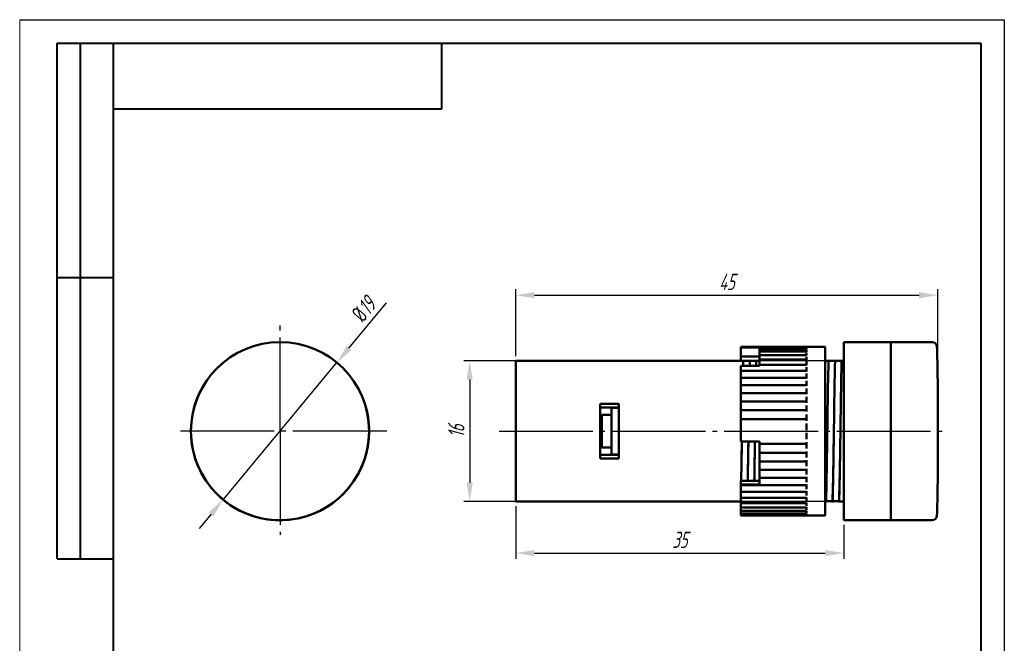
# Model space of a CAD drawing. Header units: millimetres. Extents: x 2381 to 2591, y 1129 to 1426.
# Tile 2 of 2: x 2381 to 2591, y 1293 to 1426. Entities that reach past the tile are written whole.
import ezdxf

# ---------------------------------------------------------------- set-up
doc = ezdxf.new("R2010")
doc.units = ezdxf.units.MM
doc.linetypes.add('ГОСТ 2.303 5', pattern=[24, 20, -1.5, 1, -1.5])
for name, color, linetype, lineweight in [('Оси', 1, 'ГОСТ 2.303 5', 25), ('Основной', 5, 'Continuous', 50), ('РАЗМЕРЫ', 7, 'Continuous', 25), ('ФОРМАТ', 7, 'Continuous', 25)]:
    doc.layers.add(name, color=color, linetype=linetype, lineweight=lineweight)
doc.styles.add('GOST', font='Gost.shx', dxfattribs={"width": 0.8, "oblique": 15, "height": 3.5})
doc.dimstyles.get("Standard").update_dxf_attribs({"dimtxt": 3.5, "dimasz": 4, "dimexe": 1.25, "dimexo": 1, "dimgap": 1, "dimtad": 1, "dimdec": 1, "dimrnd": 0.5, "dimtxsty": 'GOST', "dimcen": 0, "dimclrd": 256, "dimclre": 256, "dimclrt": 7, "dimadec": 0, "dimazin": 2, "dimtfac": 1, "dimtdec": 1, "dimtmove": 2, "dimatfit": 1, "dimfxl": 0, "dimtolj": 1, "dimtzin": 0, "dimlwd": -1, "dimlwe": -1, "dimarcsym": 0})

# ---------------------------------------------------------------- blocks, each defined once
blk = doc.blocks.new('*D259')
at = {"layer": 'Defpoints', "color": 0}
for p in [(2448.46, 1352.59), (2424.19, 1323.36)]:
    blk.add_point(p, dxfattribs=at)
at = {"layer": 'РАЗМЕРЫ'}
for p, q in [((2451.02, 1355.67), (2459.07, 1365.37)), ((2424.19, 1323.36), (2448.46, 1352.59)), ((2421.64, 1320.28), (2419.08, 1317.2))]:
    blk.add_line(p, q, dxfattribs=at)
for points in [[(2450.5, 1356.1), (2451.53, 1355.25), (2448.46, 1352.59)], [(2422.15, 1319.85), (2421.12, 1320.7), (2424.19, 1323.36)]]:
    blk.add_solid(points, dxfattribs=at)
at = {"layer": 'РАЗМЕРЫ', "color": 7, "insert": (2454.19, 1363.96), "char_height": 3.5, "attachment_point": 5, "rotation": 50.3049, "style": 'GOST'}
blk.add_mtext('\\A1;{\\Q0;%%c}19', dxfattribs=at)
blk = doc.blocks.new('*D261')
at = {"layer": 'Defpoints', "color": 0}
for p in [(2576.64, 1366.98), (2486.6, 1352.98), (2576.64, 1339.99)]:
    blk.add_point(p, dxfattribs=at)
at = {"layer": 'РАЗМЕРЫ'}
for p, q in [((2486.6, 1353.98), (2486.6, 1368.23)), ((2576.64, 1340.99), (2576.64, 1368.23)), ((2490.6, 1366.98), (2572.64, 1366.98))]:
    blk.add_line(p, q, dxfattribs=at)
for points in [[(2490.6, 1367.64), (2490.6, 1366.31), (2486.6, 1366.98)], [(2572.64, 1366.31), (2572.64, 1367.64), (2576.64, 1366.98)]]:
    blk.add_solid(points, dxfattribs=at)
at = {"layer": 'РАЗМЕРЫ', "color": 7, "insert": (2531.62, 1369.8), "char_height": 3.5, "attachment_point": 5, "style": 'GOST'}
blk.add_mtext('\\A1;45', dxfattribs=at)
blk = doc.blocks.new('*D263')
at = {"layer": 'Defpoints', "color": 0}
for p in [(2486.6, 1322.98), (2556.6, 1318.98), (2556.6, 1311.98)]:
    blk.add_point(p, dxfattribs=at)
at = {"layer": 'РАЗМЕРЫ'}
for p, q in [((2486.6, 1321.98), (2486.6, 1310.73)), ((2556.6, 1317.98), (2556.6, 1310.73)), ((2490.6, 1311.98), (2552.6, 1311.98))]:
    blk.add_line(p, q, dxfattribs=at)
for points in [[(2490.6, 1312.64), (2490.6, 1311.31), (2486.6, 1311.98)], [(2552.6, 1311.31), (2552.6, 1312.64), (2556.6, 1311.98)]]:
    blk.add_solid(points, dxfattribs=at)
at = {"layer": 'РАЗМЕРЫ', "color": 7, "insert": (2521.6, 1314.8), "char_height": 3.5, "attachment_point": 5, "style": 'GOST'}
blk.add_mtext('\\A1;35', dxfattribs=at)
blk = doc.blocks.new('*D307')
at = {"layer": 'Defpoints', "color": 0}
for p in [(2556.6, 1352.98), (2476.78, 1322.98), (2556.6, 1322.98)]:
    blk.add_point(p, dxfattribs=at)
at = {"layer": 'РАЗМЕРЫ'}
for p, q in [((2555.6, 1352.98), (2475.53, 1352.98)), ((2476.78, 1348.98), (2476.78, 1326.98)), ((2555.6, 1322.98), (2475.53, 1322.98))]:
    blk.add_line(p, q, dxfattribs=at)
for points in [[(2477.44, 1348.98), (2476.11, 1348.98), (2476.78, 1352.98)], [(2476.11, 1326.98), (2477.44, 1326.98), (2476.78, 1322.98)]]:
    blk.add_solid(points, dxfattribs=at)
at = {"layer": 'РАЗМЕРЫ', "color": 7, "insert": (2473.93, 1337.98), "char_height": 3.5, "attachment_point": 5, "rotation": 90, "style": 'GOST'}
blk.add_mtext('\\A1;16', dxfattribs=at)

msp = doc.modelspace()

# ---------------------------------------------------------------- linework, layer by layer
at = {"layer": 'Оси'}
for p, q in [((2436.33, 1337.98), (2436.33, 1361.54)), ((2459.08, 1337.98), (2414.24, 1337.98)), ((2436.33, 1337.98), (2436.33, 1315.87)), ((2483.08, 1337.98), (2579.07, 1337.98))]:
    msp.add_line(p, q, dxfattribs=at)
at = {"layer": 'Основной'}
for p, q in [((2566.6, 1356.98), (2556.6, 1356.98)), ((2556.6, 1356.98), (2556.6, 1318.98)), ((2575.44, 1356.98), (2566.6, 1356.98)), ((2566.6, 1353.43), (2566.6, 1356.98)), ((2566.6, 1356.98), (2566.6, 1318.98)), ((2534.6, 1355.97), (2534.6, 1355.95)), ((2548.6, 1355.97), (2534.6, 1355.97)), ((2534.6, 1355.84), (2534.6, 1355.95)), ((2548.6, 1355.84), (2534.6, 1355.84)), ((2538.6, 1355.84), (2534.6, 1355.84)), ((2534.6, 1353.92), (2534.6, 1355.84)), ((2538.6, 1355.84), (2538.6, 1355.75)), ((2538.6, 1355.84), (2538.6, 1355.84)), ((2538.6, 1355.49), (2538.6, 1355.75)), ((2548.6, 1355.49), (2538.6, 1355.49)), ((2538.6, 1355.48), (2538.6, 1355.49)), ((2538.6, 1355.48), (2538.6, 1355.33)), ((2538.6, 1354.94), (2538.6, 1355.33)), ((2548.6, 1354.94), (2538.6, 1354.94)), ((2538.6, 1354.92), (2538.6, 1354.94)), ((2538.6, 1354.92), (2538.6, 1354.7)), ((2538.6, 1354.21), (2538.6, 1354.7)), ((2552.6, 1355.98), (2548.6, 1355.98)), ((2548.6, 1355.97), (2548.6, 1355.98)), ((2548.6, 1355.84), (2548.6, 1355.95)), ((2548.6, 1355.48), (2548.6, 1355.75)), ((2548.6, 1354.92), (2548.6, 1355.33)), ((2548.6, 1354.15), (2548.6, 1354.7)), ((2552.6, 1355.98), (2552.6, 1319.98)), ((2534.6, 1352.98), (2486.6, 1352.98)), ((2486.6, 1337.98), (2486.6, 1352.98)), ((2534.6, 1352.98), (2534.6, 1353.92)), ((2534.6, 1353.92), (2538.6, 1353.92)), ((2535.13, 1352.98), (2534.6, 1352.98)), ((2535.33, 1352.98), (2535.13, 1352.98)), ((2536.53, 1352.98), (2535.4, 1352.98)), ((2536.73, 1352.98), (2536.53, 1352.98)), ((2537.93, 1352.98), (2536.8, 1352.98)), ((2538.13, 1352.98), (2537.93, 1352.98)), ((2538.6, 1352.98), (2538.2, 1352.98)), ((2538.6, 1354.19), (2538.6, 1354.21)), ((2548.6, 1354.19), (2538.6, 1354.19)), ((2538.6, 1354.15), (2538.6, 1354.19)), ((2538.6, 1354.15), (2538.6, 1353.86)), ((2538.6, 1353.35), (2538.6, 1353.86)), ((2538.6, 1353.24), (2538.6, 1353.35)), ((2548.6, 1353.24), (2538.6, 1353.24)), ((2538.6, 1353.18), (2538.6, 1353.24)), ((2538.6, 1353.18), (2538.6, 1352.83)), ((2538.6, 1352.31), (2538.6, 1352.83)), ((2548.6, 1353.18), (2548.6, 1353.86)), ((2548.6, 1352.03), (2548.6, 1352.83)), ((2553.33, 1352.98), (2552.6, 1352.98)), ((2553.53, 1352.98), (2553.33, 1352.98)), ((2554.73, 1352.98), (2553.6, 1352.98)), ((2554.93, 1352.98), (2554.73, 1352.98)), ((2556.13, 1352.98), (2555, 1352.98)), ((2556.6, 1352.98), (2556.13, 1352.98)), ((2566.6, 1318.98), (2566.6, 1353.43)), ((2534.6, 1351.92), (2534.6, 1351.63)), ((2538.6, 1351.92), (2534.6, 1351.92)), ((2534.6, 1351.09), (2534.6, 1351.63)), ((2534.6, 1351.09), (2534.6, 1350.82)), ((2548.6, 1350.82), (2534.6, 1350.82)), ((2534.6, 1350.7), (2534.6, 1350.82)), ((2534.6, 1350.7), (2534.6, 1350.25)), ((2538.6, 1352.11), (2538.6, 1352.31)), ((2548.6, 1352.11), (2538.6, 1352.11)), ((2538.6, 1352.03), (2538.6, 1352.11)), ((2538.6, 1352.03), (2538.6, 1351.92)), ((2548.6, 1350.7), (2548.6, 1351.63)), ((2534.6, 1349.72), (2534.6, 1350.25)), ((2534.6, 1349.72), (2534.6, 1349.37)), ((2548.6, 1349.37), (2534.6, 1349.37)), ((2534.6, 1349.22), (2534.6, 1349.37)), ((2534.6, 1349.22), (2534.6, 1348.73)), ((2534.6, 1348.2), (2534.6, 1348.73)), ((2548.6, 1349.22), (2548.6, 1350.25)), ((2548.6, 1347.61), (2548.6, 1348.73)), ((2534.6, 1348.2), (2534.6, 1347.8)), ((2548.6, 1347.8), (2534.6, 1347.8)), ((2534.6, 1347.61), (2534.6, 1347.8)), ((2534.6, 1347.61), (2534.6, 1347.08)), ((2534.6, 1346.55), (2534.6, 1347.08)), ((2534.6, 1346.55), (2534.6, 1346.1)), ((2548.6, 1346.1), (2534.6, 1346.1)), ((2534.6, 1345.88), (2534.6, 1346.1)), ((2548.6, 1345.88), (2548.6, 1347.08)), ((2534.6, 1345.88), (2534.6, 1345.31)), ((2534.6, 1344.8), (2534.6, 1345.31)), ((2534.6, 1344.8), (2534.6, 1344.32)), ((2548.6, 1344.32), (2534.6, 1344.32)), ((2534.6, 1344.05), (2534.6, 1344.32)), ((2534.6, 1344.05), (2534.6, 1343.46)), ((2548.6, 1344.05), (2548.6, 1345.31)), ((2504.6, 1343.82), (2508.6, 1343.82)), ((2504.6, 1343.82), (2504.6, 1337.98)), ((2508.6, 1343.04), (2504.6, 1343.04)), ((2507, 1332.98), (2507, 1342.98)), ((2507, 1342.98), (2508.6, 1342.98)), ((2508.6, 1343.82), (2508.6, 1332.13)), ((2534.6, 1342.97), (2534.6, 1343.46)), ((2534.6, 1342.97), (2534.6, 1342.46)), ((2548.6, 1342.46), (2534.6, 1342.46)), ((2534.6, 1342.15), (2534.6, 1342.46)), ((2534.6, 1342.15), (2534.6, 1341.54)), ((2548.6, 1342.15), (2548.6, 1343.46)), ((2576.64, 1332.68), (2576.64, 1343.27)), ((2507, 1341.48), (2505, 1341.48)), ((2505, 1337.98), (2505, 1341.48)), ((2534.6, 1341.08), (2534.6, 1341.54)), ((2534.6, 1341.08), (2534.6, 1340.55)), ((2548.6, 1340.55), (2534.6, 1340.55)), ((2534.6, 1340.2), (2534.6, 1340.55)), ((2534.6, 1340.2), (2534.6, 1339.58)), ((2548.6, 1340.2), (2548.6, 1341.54)), ((2486.6, 1322.98), (2486.6, 1337.98)), ((2504.6, 1337.98), (2504.6, 1332.13)), ((2505, 1334.48), (2505, 1337.98)), ((2534.6, 1339.15), (2534.6, 1339.58)), ((2534.6, 1339.15), (2534.6, 1338.62)), ((2534.6, 1338.22), (2534.6, 1338.62)), ((2534.6, 1338.22), (2534.6, 1337.6)), ((2548.6, 1338.22), (2548.6, 1339.58)), ((2534.6, 1337.21), (2534.6, 1337.6)), ((2534.6, 1337.21), (2534.6, 1336.67)), ((2534.6, 1336.24), (2534.6, 1336.67)), ((2534.6, 1336.24), (2534.6, 1335.79)), ((2534.6, 1335.79), (2538.6, 1335.79)), ((2538.6, 1335.79), (2538.6, 1335.62)), ((2538.6, 1335.27), (2538.6, 1335.62)), ((2548.6, 1336.24), (2548.6, 1337.6)), ((2548.6, 1334.28), (2548.6, 1335.62)), ((2505, 1334.48), (2507, 1334.48)), ((2538.6, 1335.27), (2548.6, 1335.27)), ((2538.6, 1334.74), (2538.6, 1335.27)), ((2538.6, 1334.28), (2538.6, 1334.74)), ((2538.6, 1334.28), (2538.6, 1333.67)), ((2538.6, 1333.37), (2538.6, 1333.67)), ((2548.6, 1332.36), (2548.6, 1333.67)), ((2504.6, 1332.91), (2508.6, 1332.91)), ((2508.6, 1332.13), (2504.6, 1332.13)), ((2507, 1332.98), (2508.6, 1332.98)), ((2538.6, 1333.37), (2548.6, 1333.37)), ((2538.6, 1332.86), (2538.6, 1333.37)), ((2538.6, 1332.36), (2538.6, 1332.86)), ((2538.6, 1332.36), (2538.6, 1331.78)), ((2538.6, 1331.51), (2538.6, 1331.78)), ((2538.6, 1331.51), (2548.6, 1331.51)), ((2538.6, 1331.03), (2538.6, 1331.51)), ((2548.6, 1330.52), (2548.6, 1331.78)), ((2538.6, 1330.52), (2538.6, 1331.03)), ((2538.6, 1330.52), (2538.6, 1329.95)), ((2538.6, 1329.73), (2538.6, 1329.95)), ((2538.6, 1329.73), (2548.6, 1329.73)), ((2538.6, 1329.29), (2538.6, 1329.73)), ((2548.6, 1328.76), (2548.6, 1329.95)), ((2538.6, 1327.41), (2534.6, 1327.41)), ((2534.6, 1326.59), (2534.6, 1327.41)), ((2538.6, 1328.76), (2538.6, 1329.29)), ((2538.6, 1328.76), (2538.6, 1328.23)), ((2538.6, 1328.05), (2538.6, 1328.23)), ((2538.6, 1328.05), (2548.6, 1328.05)), ((2538.6, 1327.65), (2538.6, 1328.05)), ((2538.6, 1327.12), (2538.6, 1327.65)), ((2548.6, 1327.12), (2548.6, 1328.23)), ((2534.6, 1326.59), (2538.6, 1326.59)), ((2534.6, 1326.48), (2534.6, 1326.59)), ((2534.6, 1326.48), (2548.6, 1326.48)), ((2534.6, 1326.48), (2534.6, 1326.14)), ((2534.6, 1325.6), (2534.6, 1326.14)), ((2534.6, 1325.6), (2534.6, 1325.16)), ((2534.6, 1325.04), (2534.6, 1325.16)), ((2538.6, 1327.12), (2538.6, 1326.62)), ((2538.6, 1326.59), (2538.6, 1326.62)), ((2548.6, 1325.6), (2548.6, 1326.62)), ((2548.6, 1324.24), (2548.6, 1325.16)), ((2534.6, 1325.04), (2548.6, 1325.04)), ((2534.6, 1325.04), (2534.6, 1324.77)), ((2534.6, 1324.24), (2534.6, 1324.77)), ((2534.6, 1324.24), (2534.6, 1323.84)), ((2534.6, 1323.76), (2534.6, 1323.84)), ((2534.6, 1323.76), (2548.6, 1323.76)), ((2534.6, 1323.76), (2534.6, 1323.57)), ((2534.6, 1323.04), (2534.6, 1323.57)), ((2534.6, 1323.04), (2534.6, 1322.7)), ((2548.6, 1323.04), (2548.6, 1323.84)), ((2552.6, 1323.06), (2552.73, 1323.06)), ((2552.63, 1322.98), (2552.62, 1323.06)), ((2552.99, 1323.06), (2554.13, 1323.06)), ((2554.03, 1322.98), (2554.02, 1323.06)), ((2554.39, 1323.06), (2555.53, 1323.06)), ((2555.43, 1322.98), (2555.42, 1323.06)), ((2486.6, 1322.98), (2534.6, 1322.98)), ((2534.6, 1322.64), (2534.6, 1322.7)), ((2534.6, 1322.64), (2548.6, 1322.64)), ((2534.6, 1322.64), (2534.6, 1322.53)), ((2534.6, 1322.03), (2534.6, 1322.53)), ((2534.6, 1322.03), (2534.6, 1321.75)), ((2534.6, 1321.71), (2534.6, 1321.75)), ((2534.6, 1321.71), (2548.6, 1321.71)), ((2534.6, 1321.71), (2534.6, 1321.69)), ((2534.6, 1321.21), (2534.6, 1321.69)), ((2534.6, 1321.21), (2534.6, 1320.99)), ((2534.6, 1320.97), (2534.6, 1320.99)), ((2534.6, 1320.97), (2548.6, 1320.97)), ((2534.6, 1320.59), (2534.6, 1320.97)), ((2548.6, 1322.03), (2548.6, 1322.7)), ((2548.6, 1321.21), (2548.6, 1321.75)), ((2548.6, 1320.59), (2548.6, 1320.99)), ((2552.78, 1322.98), (2552.98, 1322.98)), ((2554.18, 1322.98), (2554.38, 1322.98)), ((2555.58, 1322.98), (2556.6, 1322.98)), ((2534.6, 1320.59), (2534.6, 1320.44)), ((2534.6, 1320.43), (2534.6, 1320.44)), ((2534.6, 1320.43), (2548.6, 1320.43)), ((2534.6, 1320.18), (2534.6, 1320.43)), ((2534.6, 1320.18), (2534.6, 1320.1)), ((2534.6, 1320.1), (2548.6, 1320.1)), ((2534.6, 1320.1), (2534.6, 1320.1)), ((2534.6, 1319.99), (2534.6, 1320.1)), ((2534.6, 1319.99), (2534.6, 1319.98)), ((2534.6, 1319.98), (2548.6, 1319.98)), ((2548.6, 1320.18), (2548.6, 1320.44)), ((2548.6, 1319.99), (2548.6, 1320.1)), ((2548.6, 1319.98), (2552.6, 1319.98)), ((2548.6, 1319.98), (2548.6, 1319.98)), ((2556.6, 1318.98), (2566.6, 1318.98)), ((2566.6, 1318.98), (2575.44, 1318.98))]:
    msp.add_line(p, q, dxfattribs=at)
msp.add_circle((2436.33, 1337.98), 19, dxfattribs=at)
for centre, radius, start, end in [((2575.44, 1355.98), 1, 1.8254, 90), ((2176.68, 1343.27), 399.96, 0, 1.8254), ((2436.33, 1337.98), 19, 125.5653, 0), ((2436.33, 1337.98), 19, 0, 35.5653), ((2176.68, 1332.68), 399.96, 358.1746, 0), ((2575.44, 1319.98), 1, 270, 358.1746)]:
    msp.add_arc(centre, radius, start, end, dxfattribs=at)
for points, knots in [([(2535.13, 1352.98), (2535.12, 1352.77), (2535.11, 1352.47), (2535.1, 1352.05), (2535.09, 1351.92)], [0, 0, 0, 0, 0.680841, 1, 1, 1, 1]), ([(2536.53, 1352.98), (2536.52, 1352.77), (2536.51, 1352.47), (2536.5, 1352.05), (2536.49, 1351.92)], [0, 0, 0, 0, 0.680841, 1, 1, 1, 1]), ([(2537.93, 1352.98), (2537.92, 1352.77), (2537.91, 1352.47), (2537.9, 1352.05), (2537.89, 1351.92)], [0, 0, 0, 0, 0.680841, 1, 1, 1, 1]), ([(2552.78, 1322.98), (2552.81, 1323.55), (2552.83, 1324.37), (2552.86, 1325.59), (2552.86, 1325.84), (2552.87, 1326.37), (2552.88, 1326.64), (2552.89, 1327.48), (2552.9, 1328.09), (2552.94, 1330.06), (2552.96, 1331.55), (2553.01, 1334.71), (2553.03, 1336.38), (2553.07, 1338.82), (2553.08, 1339.63), (2553.1, 1340.8), (2553.1, 1341.19), (2553.11, 1341.95), (2553.12, 1342.32), (2553.14, 1344.19), (2553.16, 1345.67), (2553.21, 1348.38), (2553.23, 1349.61), (2553.28, 1351.63), (2553.31, 1352.42), (2553.33, 1352.98)], [0, 0, 0, 0, 0.125, 0.125, 0.15625, 0.15625, 0.1875, 0.1875, 0.25, 0.25, 0.375, 0.375, 0.5, 0.5, 0.5625, 0.5625, 0.59375, 0.59375, 0.625, 0.625, 0.75, 0.75, 0.875, 0.875, 1, 1, 1, 1]), ([(2554.18, 1322.98), (2554.21, 1323.55), (2554.23, 1324.37), (2554.26, 1325.59), (2554.26, 1325.84), (2554.27, 1326.37), (2554.28, 1326.64), (2554.29, 1327.48), (2554.3, 1328.09), (2554.34, 1330.06), (2554.36, 1331.55), (2554.41, 1334.71), (2554.43, 1336.38), (2554.47, 1338.82), (2554.48, 1339.63), (2554.5, 1340.8), (2554.5, 1341.19), (2554.51, 1341.95), (2554.52, 1342.32), (2554.54, 1344.19), (2554.56, 1345.67), (2554.61, 1348.38), (2554.63, 1349.61), (2554.68, 1351.63), (2554.71, 1352.42), (2554.73, 1352.98)], [0, 0, 0, 0, 0.125, 0.125, 0.15625, 0.15625, 0.1875, 0.1875, 0.25, 0.25, 0.375, 0.375, 0.5, 0.5, 0.5625, 0.5625, 0.59375, 0.59375, 0.625, 0.625, 0.75, 0.75, 0.875, 0.875, 1, 1, 1, 1]), ([(2555.58, 1322.98), (2555.61, 1323.55), (2555.63, 1324.37), (2555.66, 1325.59), (2555.66, 1325.84), (2555.67, 1326.37), (2555.68, 1326.64), (2555.69, 1327.48), (2555.7, 1328.09), (2555.74, 1330.06), (2555.76, 1331.55), (2555.81, 1334.71), (2555.83, 1336.38), (2555.87, 1338.82), (2555.88, 1339.63), (2555.9, 1340.8), (2555.9, 1341.19), (2555.91, 1341.95), (2555.92, 1342.32), (2555.94, 1344.19), (2555.96, 1345.67), (2556.01, 1348.38), (2556.03, 1349.61), (2556.08, 1351.63), (2556.11, 1352.42), (2556.13, 1352.98)], [0, 0, 0, 0, 0.125, 0.125, 0.15625, 0.15625, 0.1875, 0.1875, 0.25, 0.25, 0.375, 0.375, 0.5, 0.5, 0.5625, 0.5625, 0.59375, 0.59375, 0.625, 0.625, 0.75, 0.75, 0.875, 0.875, 1, 1, 1, 1]), ([(2552.73, 1323.08), (2552.73, 1323.09), (2552.74, 1323.13), (2552.76, 1323.47), (2552.79, 1324.1), (2552.82, 1324.99), (2552.85, 1326.08), (2552.88, 1327.34), (2552.91, 1328.78), (2552.93, 1330.4), (2552.97, 1332.18), (2553, 1334.08), (2553.03, 1336.03), (2553.05, 1337.34), (2553.06, 1337.98)], [0, 0, 0, 0, 0.01573, 0.106705, 0.19766, 0.287801, 0.376373, 0.462699, 0.549533, 0.638635, 0.729316, 0.820808, 0.912299, 1, 1, 1, 1]), ([(2554.13, 1323.08), (2554.13, 1323.09), (2554.14, 1323.13), (2554.16, 1323.47), (2554.19, 1324.1), (2554.22, 1324.99), (2554.25, 1326.08), (2554.28, 1327.34), (2554.31, 1328.78), (2554.33, 1330.4), (2554.37, 1332.18), (2554.4, 1334.08), (2554.43, 1336.03), (2554.45, 1337.34), (2554.46, 1337.98)], [0, 0, 0, 0, 0.0157301, 0.1067046, 0.1976604, 0.2878013, 0.3763729, 0.4626988, 0.5495328, 0.6386349, 0.729316, 0.8208076, 0.9122992, 1, 1, 1, 1]), ([(2555.53, 1323.08), (2555.53, 1323.09), (2555.54, 1323.13), (2555.56, 1323.47), (2555.59, 1324.1), (2555.62, 1324.99), (2555.65, 1326.08), (2555.68, 1327.34), (2555.71, 1328.78), (2555.73, 1330.4), (2555.77, 1332.18), (2555.8, 1334.08), (2555.83, 1336.03), (2555.85, 1337.34), (2555.86, 1337.98)], [0, 0, 0, 0, 0.01573, 0.106707, 0.197665, 0.287808, 0.376381, 0.462709, 0.549545, 0.638649, 0.729332, 0.820826, 0.912319, 1, 1, 1, 1]), ([(2534.68, 1327.41), (2534.69, 1327.86), (2534.71, 1328.79), (2534.73, 1330.41), (2534.76, 1332.18), (2534.79, 1333.99), (2534.81, 1335.22), (2534.82, 1335.79)], [0, 0, 0, 0, 0.19374, 0.398883, 0.607662, 0.818308, 1, 1, 1, 1]), ([(2534.83, 1335.79), (2534.82, 1335.13), (2534.8, 1333.77), (2534.76, 1331.8), (2534.73, 1329.91), (2534.71, 1328.43), (2534.7, 1327.67), (2534.69, 1327.41)], [0, 0, 0, 0, 0.212875, 0.441284, 0.667669, 0.890113, 1, 1, 1, 1]), ([(2536.08, 1327.41), (2536.09, 1327.86), (2536.11, 1328.79), (2536.13, 1330.41), (2536.16, 1332.18), (2536.19, 1333.99), (2536.21, 1335.22), (2536.22, 1335.79)], [0, 0, 0, 0, 0.19374, 0.398883, 0.607662, 0.818308, 1, 1, 1, 1]), ([(2536.23, 1335.79), (2536.22, 1335.13), (2536.2, 1333.77), (2536.16, 1331.8), (2536.13, 1329.91), (2536.11, 1328.43), (2536.1, 1327.67), (2536.09, 1327.41)], [0, 0, 0, 0, 0.212875, 0.441284, 0.66767, 0.890113, 1, 1, 1, 1]), ([(2537.48, 1327.41), (2537.49, 1327.86), (2537.51, 1328.79), (2537.53, 1330.41), (2537.56, 1332.18), (2537.59, 1333.99), (2537.61, 1335.22), (2537.62, 1335.79)], [0, 0, 0, 0, 0.19374, 0.398883, 0.607662, 0.818308, 1, 1, 1, 1]), ([(2537.63, 1335.79), (2537.62, 1335.13), (2537.6, 1333.77), (2537.56, 1331.8), (2537.53, 1329.91), (2537.51, 1328.43), (2537.5, 1327.67), (2537.49, 1327.41)], [0, 0, 0, 0, 0.212875, 0.441284, 0.667669, 0.890113, 1, 1, 1, 1]), ([(2552.63, 1322.98), (2552.65, 1322.98), (2552.67, 1322.98), (2552.7, 1322.98), (2552.7, 1322.98), (2552.7, 1322.98), (2552.7, 1322.98)], [0, 0, 0, 0, 0.002766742, 0.002766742, 0.002766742, 0.002784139, 0.002784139, 0.002784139, 0.002784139]), ([(2552.7, 1322.98), (2552.73, 1322.98), (2552.76, 1322.98), (2552.78, 1322.98), (2552.78, 1322.98), (2552.78, 1322.98), (2552.78, 1322.98)], [0, 0, 0, 0, 0.002763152, 0.002763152, 0.002763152, 0.002784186, 0.002784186, 0.002784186, 0.002784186]), ([(2554.03, 1322.98), (2554.05, 1322.98), (2554.07, 1322.98), (2554.1, 1322.98), (2554.1, 1322.98), (2554.1, 1322.98), (2554.1, 1322.98)], [0, 0, 0, 0, 0.002766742, 0.002766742, 0.002766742, 0.002784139, 0.002784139, 0.002784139, 0.002784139]), ([(2554.1, 1322.98), (2554.13, 1322.98), (2554.16, 1322.98), (2554.18, 1322.98), (2554.18, 1322.98), (2554.18, 1322.98), (2554.18, 1322.98)], [0, 0, 0, 0, 0.002763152, 0.002763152, 0.002763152, 0.002784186, 0.002784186, 0.002784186, 0.002784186]), ([(2555.43, 1322.98), (2555.45, 1322.98), (2555.47, 1322.98), (2555.5, 1322.98), (2555.5, 1322.98), (2555.5, 1322.98), (2555.5, 1322.98)], [0, 0, 0, 0, 0.002766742, 0.002766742, 0.002766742, 0.002784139, 0.002784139, 0.002784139, 0.002784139]), ([(2555.5, 1322.98), (2555.53, 1322.98), (2555.56, 1322.98), (2555.58, 1322.98), (2555.58, 1322.98), (2555.58, 1322.98), (2555.58, 1322.98)], [0, 0, 0, 0, 0.002763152, 0.002763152, 0.002763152, 0.002784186, 0.002784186, 0.002784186, 0.002784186])]:
    msp.add_open_spline(points, degree=3, knots=knots, dxfattribs=at)
for points in [[(2535.4, 1352.98), (2535.37, 1352.98), (2535.35, 1352.98), (2535.33, 1352.98)], [(2536.8, 1352.98), (2536.77, 1352.98), (2536.75, 1352.98), (2536.73, 1352.98)], [(2538.2, 1352.98), (2538.17, 1352.98), (2538.15, 1352.98), (2538.13, 1352.98)], [(2553.6, 1352.98), (2553.57, 1352.98), (2553.55, 1352.98), (2553.53, 1352.98)], [(2555, 1352.98), (2554.97, 1352.98), (2554.95, 1352.98), (2554.93, 1352.98)]]:
    msp.add_open_spline(points, degree=3, dxfattribs=at)
at = {"layer": 'ФОРМАТ', "lineweight": 0}
msp.add_line((2380.81, 1425.73), (2380.81, 1128.73), dxfattribs=at)
at = {"layer": 'ФОРМАТ', "ltscale": 5}
msp.add_line((2380.81, 1425.73), (2590.81, 1425.73), dxfattribs=at)
at = {"layer": 'ФОРМАТ', "linetype": 'ByBlock', "ltscale": 5}
msp.add_line((2590.81, 1425.73), (2590.81, 1128.73), dxfattribs=at)
at = {"layer": 'ФОРМАТ', "lineweight": 40}
for p, q in [((2388.81, 1310.73), (2388.81, 1420.73)), ((2388.81, 1310.73), (2388.81, 1420.73)), ((2393.81, 1310.73), (2393.81, 1420.73)), ((2393.81, 1310.73), (2393.81, 1420.73)), ((2470.81, 1406.73), (2470.81, 1420.73)), ((2400.81, 1406.73), (2470.81, 1406.73)), ((2388.81, 1370.73), (2400.81, 1370.73)), ((2388.81, 1310.73), (2400.81, 1310.73))]:
    msp.add_line(p, q, dxfattribs=at)
at = {"layer": 'ФОРМАТ', "lineweight": 40, "ltscale": 5}
for p, q in [((2388.81, 1420.73), (2585.81, 1420.73)), ((2400.81, 1133.73), (2400.81, 1420.73)), ((2585.81, 1420.73), (2585.81, 1133.73))]:
    msp.add_line(p, q, dxfattribs=at)
at = {"layer": 'ФОРМАТ'}
msp.add_line((2400.81, 1370.73), (2388.81, 1370.73), dxfattribs=at)

# ---------------------------------------------------------------- dimensions: what is measured, and where the dimension line sits
at = {"layer": 'РАЗМЕРЫ'}
for base, p1, p2, picture, middle in [((2576.64, 1366.98), (2486.6, 1352.98), (2576.64, 1339.99), '*D261', (2531.62, 1369.8)), ((2556.6, 1311.98), (2486.6, 1322.98), (2556.6, 1318.98), '*D263', (2521.6, 1314.8))]:
    dim = msp.add_linear_dim(base=base, p1=p1, p2=p2, dimstyle='Standard', override={"dimlfac": 0.5, "dimtxsty": 'GOST', "dimsah": 1, "dimtmove": 1, "dimtolj": 1}, dxfattribs=at)
    dim.commit()
    dim.dimension.update_dxf_attribs({"geometry": picture, "text_midpoint": middle})
dim = msp.add_diameter_dim_2p(p1=(2424.19, 1323.36), p2=(2448.46, 1352.59), text='{\\Q0;%%c}19', dimstyle='Standard', override={"dimgap": 1, "dimlfac": 0.5, "dimtxsty": 'GOST', "dimsah": 1, "dimse1": 1, "dimse2": 1, "dimtmove": 1, "dimtolj": 1}, dxfattribs=at)
dim.commit()
dim.dimension.update_dxf_attribs({"geometry": '*D259', "text_midpoint": (2456.39, 1362.14), "dimtype": 163})
dim = msp.add_linear_dim(base=(2476.78, 1322.98), p1=(2556.6, 1352.98), p2=(2556.6, 1322.98), angle=270, text='16', dimstyle='Standard', override={"dimlfac": 1, "dimtxsty": 'GOST', "dimsah": 1, "dimtmove": 1, "dimtolj": 1}, dxfattribs=at)
dim.commit()
dim.dimension.update_dxf_attribs({"geometry": '*D307', "text_midpoint": (2473.93, 1337.98)})

doc.saveas('drawing.dxf')
